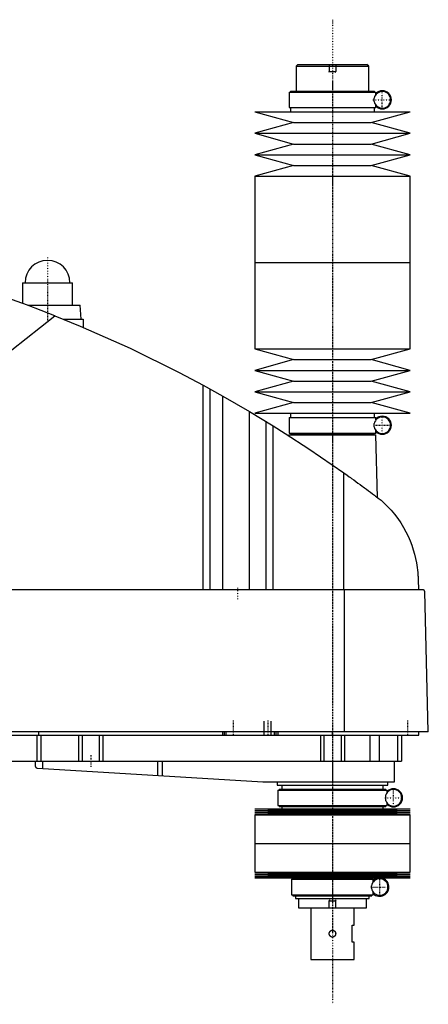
# Model space of a CAD drawing. Extents: x -156 to 1056, y -123 to 447.
# Tile 3 of 3: x 819 to 1056, y -123 to 447. Entities that reach past the tile are written whole.
import ezdxf

# ---------------------------------------------------------------- set-up
doc = ezdxf.new("R2010")
doc.units = 0
doc.linetypes.add('CENTER', pattern=[1.5, 0.45, -0.5, 0.05, -0.5])
for name, color, linetype in [('AM_0', 7, 'CONTINUOUS'), ('AM_10', 7, 'CONTINUOUS'), ('AM_7', 7, 'CENTER')]:
    doc.layers.add(name, color=color, linetype=linetype)

msp = doc.modelspace()

# ---------------------------------------------------------------- linework, layer by layer
at = {"layer": 'AM_0', "color": 7, "linetype": 'CONTINUOUS'}
for p, q in [((980, 421), (979, 420)), ((979, 420), (979, 405.5)), ((979, 420), (1021, 420)), ((980, 421), (1020, 421)), ((1021, 420), (1020, 421)), ((1021, 405.5), (1021, 420)), ((974.85, 405), (974.85, 396)), ((974.85, 405), (1025.15, 405)), ((975.65, 405.5), (975.65, 405)), ((975.65, 405.5), (1024.35, 405.5)), ((1024.35, 405), (1024.35, 405.5)), ((1025.15, 403.56), (1025.15, 405)), ((1024.16, 399.5), (1024.16, 401.5)), ((974.85, 396), (1025.15, 396)), ((975.65, 396), (975.65, 393.5)), ((1024.35, 393.5), (1024.35, 396)), ((1025.15, 396), (1025.15, 397.44)), ((955, 393.5), (977.5, 387.3)), ((955, 393.5), (1045, 393.5)), ((1022.5, 387.3), (1045, 393.5)), ((977.5, 387.3), (955, 381.1)), ((977.5, 387.3), (1022.5, 387.3)), ((1045, 381.1), (1022.5, 387.3)), ((955, 381.1), (977.5, 374.9)), ((955, 381.1), (1045, 381.1)), ((1022.5, 374.9), (1045, 381.1)), ((977.5, 374.9), (955, 368.7)), ((977.5, 374.9), (1022.5, 374.9)), ((1045, 368.7), (1022.5, 374.9)), ((955, 368.7), (977.5, 362.5)), ((955, 368.7), (1045, 368.7)), ((1022.5, 362.5), (1045, 368.7)), ((977.5, 362.5), (955, 356.3)), ((977.5, 362.5), (1022.5, 362.5)), ((1045, 356.3), (1022.5, 362.5)), ((955, 356.3), (955, 306.25)), ((955, 356.3), (1045, 356.3)), ((1045, 306.25), (1045, 356.3)), ((955, 306.25), (955, 256.2)), ((955, 306.25), (1045, 306.25)), ((955, 306.25), (1045, 306.25)), ((1045, 256.2), (1045, 306.25)), ((820.5, 294.5), (820.5, 282.67)), ((820.5, 294.5), (849.5, 294.5)), ((849.5, 281.5), (849.5, 294.5)), ((823.65, 281.5), (854, 281.5)), ((854.5, 273.5), (854, 281.5)), ((695.22, 161.75), (839.33, 275.44)), ((844.16, 273.5), (855.65, 273.5)), ((855.65, 273.5), (855.65, 268.73)), ((955, 256.2), (977.5, 250)), ((955, 256.2), (1045, 256.2)), ((1022.5, 250), (1045, 256.2)), ((977.5, 250), (955, 243.8)), ((977.5, 250), (1022.5, 250)), ((1045, 243.8), (1022.5, 250)), ((955, 243.8), (977.5, 237.6)), ((955, 243.8), (1045, 243.8)), ((1022.5, 237.6), (1045, 243.8)), ((925.22, 116.6), (925.22, 235.17)), ((925.22, 235.17), (936.56, 228.89)), ((977.5, 237.6), (955, 231.4)), ((977.5, 237.6), (1022.5, 237.6)), ((1045, 231.4), (1022.5, 237.6)), ((929.22, 116.6), (929.22, 232.98)), ((936.56, 116.6), (936.56, 228.89)), ((936.56, 228.89), (951.96, 219.97)), ((955, 231.4), (977.5, 225.2)), ((955, 231.4), (1045, 231.4)), ((1022.5, 225.2), (1045, 231.4)), ((977.5, 225.2), (955, 219)), ((977.5, 225.2), (1022.5, 225.2)), ((1045, 219), (1022.5, 225.2)), ((951.96, 116.6), (951.96, 219.97)), ((951.96, 219.97), (965.65, 211.64)), ((955, 219), (1045, 219)), ((975.65, 219), (975.65, 216.5)), ((1024.35, 216.5), (1024.35, 219)), ((961.52, 116.6), (961.52, 214.2)), ((965.65, 116.6), (965.65, 211.64)), ((974.85, 216.5), (974.85, 207.5)), ((974.85, 216.5), (1025.15, 216.5)), ((1024.16, 211), (1024.16, 213)), ((1025.15, 215.06), (1025.15, 216.5)), ((974.83, 206.5), (974.81, 205.86)), ((974.83, 206.5), (1025.17, 206.5)), ((974.85, 207.5), (1025.15, 207.5)), ((975.65, 207.5), (975.65, 207)), ((975.65, 207), (1024.35, 207)), ((975.83, 207), (975.83, 206.5)), ((1024.17, 206.5), (1024.17, 207)), ((1024.35, 207), (1024.35, 207.5)), ((1025.15, 207.5), (1025.15, 208.94)), ((1026.04, 170.15), (1025.17, 206.5)), ((1006.53, 116.6), (1006.53, 184.45)), ((1049.63, 122.62), (1049.77, 116.6)), ((1052.45, 116.6), (482.05, 116.6)), ((1007.01, 34.5), (1007.01, 116.6)), ((1055.5, 34.5), (1053.45, 115.63)), ((1055.5, 34.5), (478.96, 34.5)), ((830, 32.5), (830, 34.5)), ((936.5, 32.5), (936.5, 34.5)), ((937.5, 32.5), (937.5, 34.5)), ((938.5, 32.5), (938.5, 34.5)), ((966.5, 32.5), (966.5, 34.5)), ((967.5, 32.5), (967.5, 34.5)), ((968.5, 32.5), (968.5, 34.5)), ((1000, 32.5), (1000, 34.5)), ((1050, 32.5), (1050, 34.5)), ((510, 32.5), (1050, 32.5)), ((828.85, 32.5), (828.85, 17.5)), ((831.18, 32.5), (831.18, 17.5)), ((853, 32.5), (853, 17.5)), ((855, 32.5), (855, 17.5)), ((865, 32.5), (865, 17.5)), ((867, 32.5), (867, 17.5)), ((993, 32.5), (993, 17.5)), ((995, 32.5), (995, 17.5)), ((1005, 32.5), (1005, 17.5)), ((1007, 32.5), (1007, 17.5)), ((1021.56, 32.5), (1021.56, 17.5)), ((1027.09, 32.5), (1027.09, 17.5)), ((1037.69, 32.5), (1037.69, 17.5)), ((1040, 32.5), (1040, 17.5)), ((732, 17.5), (1040, 17.5)), ((827.8, 17.5), (827.8, 14.74)), ((832.14, 17.5), (832.14, 13.1)), ((898.68, 17.5), (898.68, 9.14)), ((901.33, 17.5), (901.33, 8.99)), ((1000, 17.5), (1000, 5.5)), ((1036, 5.5), (1036, 17.5)), ((829.14, 13.27), (959.7, 5.52)), ((960.3, 5.5), (1036, 5.5)), ((968, 5.5), (968, 3.5)), ((968, 3.5), (1032, 3.5)), ((968.35, 0.7), (968.35, -8.3)), ((968.35, 0.7), (1031.65, 0.7)), ((969.15, 1.2), (969.15, 0.7)), ((969.15, 1.2), (1030.85, 1.2)), ((970.65, 3.5), (970.65, 1.2)), ((1029.35, 1.2), (1029.35, 3.5)), ((1030.85, 0.7), (1030.85, 1.2)), ((1031.65, -0.74), (1031.65, 0.7)), ((1032, 3.5), (1032, 5.5)), ((1030.87, -5.51), (1030.87, -2.09)), ((955, -10.25), (977.5, -10.82)), ((955, -10.25), (1045, -10.25)), ((977.5, -10.82), (955, -11.39)), ((955, -11.39), (977.5, -11.96)), ((955, -11.39), (1045, -11.39)), ((968.35, -8.3), (1031.65, -8.3)), ((969.15, -8.3), (969.15, -8.8)), ((969.15, -8.8), (1030.85, -8.8)), ((970.65, -8.8), (970.65, -10.25)), ((977.5, -10.82), (1022.5, -10.82)), ((1022.5, -10.82), (1045, -10.25)), ((1045, -11.39), (1022.5, -10.82)), ((1022.5, -11.96), (1045, -11.39)), ((1029.35, -10.25), (1029.35, -8.8)), ((1030.85, -8.8), (1030.85, -8.3)), ((1031.65, -8.3), (1031.65, -6.86)), ((977.5, -11.96), (955, -12.53)), ((955, -12.53), (977.5, -13.1)), ((955, -12.53), (1045, -12.53)), ((977.5, -13.1), (955, -13.67)), ((955, -13.67), (955, -30.25)), ((955, -13.67), (1045, -13.67)), ((977.5, -11.96), (1022.5, -11.96)), ((977.5, -13.1), (1022.5, -13.1)), ((1045, -12.53), (1022.5, -11.96)), ((1022.5, -13.1), (1045, -12.53)), ((1045, -13.67), (1022.5, -13.1)), ((1045, -30.25), (1045, -13.67)), ((955, -30.25), (1045, -30.25)), ((955, -30.25), (955, -46.83)), ((955, -30.25), (1045, -30.25)), ((1045, -46.83), (1045, -30.25)), ((955, -46.83), (977.5, -47.4)), ((955, -46.83), (1045, -46.83)), ((977.5, -47.4), (955, -47.97)), ((955, -47.97), (977.5, -48.54)), ((955, -47.97), (1045, -47.97)), ((977.5, -48.54), (955, -49.11)), ((955, -49.11), (977.5, -49.68)), ((955, -49.11), (1045, -49.11)), ((977.5, -49.68), (955, -50.25)), ((955, -50.25), (1045, -50.25)), ((976.35, -51), (976.35, -60)), ((976.35, -51), (1023.65, -51)), ((977.15, -50.5), (977.15, -51)), ((977.15, -50.5), (1022.85, -50.5)), ((977.5, -47.4), (1022.5, -47.4)), ((977.5, -48.54), (1022.5, -48.54)), ((977.5, -49.68), (1022.5, -49.68)), ((978.65, -50.25), (978.65, -50.5)), ((1021.35, -50.5), (1021.35, -50.25)), ((1022.5, -47.4), (1045, -46.83)), ((1045, -47.97), (1022.5, -47.4)), ((1022.5, -48.54), (1045, -47.97)), ((1045, -49.11), (1022.5, -48.54)), ((1022.5, -49.68), (1045, -49.11)), ((1045, -50.25), (1022.5, -49.68)), ((1022.85, -51), (1022.85, -50.5)), ((1023.65, -52.44), (1023.65, -51)), ((1022.59, -56.12), (1022.59, -54.88)), ((976.35, -60), (1023.65, -60)), ((977.15, -60), (977.15, -60.5)), ((977.15, -60.5), (1022.85, -60.5)), ((978.65, -60.5), (978.65, -62.2)), ((978.65, -62.2), (1021.35, -62.2)), ((980.25, -62.2), (980.25, -67.5)), ((1019.75, -67.5), (1019.75, -62.2)), ((1021.35, -62.2), (1021.35, -60.5)), ((1022.85, -60.5), (1022.85, -60)), ((1023.65, -60), (1023.65, -58.56)), ((980.25, -67.5), (1019.75, -67.5)), ((987.5, -67.5), (987.5, -97.5)), ((1012.5, -77.5), (1012.5, -67.5)), ((1011.5, -77.5), (1012.5, -77.5)), ((1011.5, -87.5), (1011.5, -77.5)), ((1012.5, -87.5), (1011.5, -87.5)), ((1012.5, -97.5), (1012.5, -87.5)), ((987.5, -97.5), (1012.5, -97.5))]:
    msp.add_line(p, q, dxfattribs=at)
for points in [[(839.33, 275.44, 0), (823.4, 281.59, 0), (791.19, 292.86, 0), (758.52, 302.74, 0), (742.03, 307.16, 0)], [(839.33, 275.44, 0), (853.96, 269.45, 0), (882.87, 256.58, 0), (911.24, 242.59, 0), (925.22, 235.17, 0)], [(965.65, 211.64, 0), (972.58, 207.29, 0), (986.3, 198.36, 0), (999.84, 189.16, 0), (1006.53, 184.45, 0)], [(1006.53, 184.45, 0), (1007.18, 184, 0), (1008.46, 183.08, 0), (1009.75, 182.16, 0), (1010.38, 181.7, 0), (1011.02, 181.24, 0), (1012.29, 180.33, 0), (1013.54, 179.42, 0), (1014.79, 178.51, 0), (1016.03, 177.6, 0), (1017.25, 176.7, 0), (1017.86, 176.26, 0), (1018.47, 175.81, 0), (1019.67, 174.92, 0), (1020.86, 174.04, 0), (1022.03, 173.16, 0), (1023.19, 172.3, 0), (1024.33, 171.44, 0), (1024.89, 171.01, 0), (1025.45, 170.59, 0), (1026.56, 169.75, 0), (1027.65, 168.93, 0), (1028.19, 168.52, 0)], [(1028.19, 168.52, 0), (1029.41, 167.42, 0), (1031.74, 165.15, 0), (1033.91, 162.81, 0), (1034.94, 161.61, 0), (1035.93, 160.4, 0), (1037.8, 157.92, 0), (1039.52, 155.41, 0), (1041.09, 152.85, 0), (1042.52, 150.27, 0), (1043.8, 147.67, 0), (1044.38, 146.37, 0), (1044.93, 145.07, 0), (1045.93, 142.48, 0), (1046.8, 139.89, 0), (1047.54, 137.32, 0), (1048.16, 134.76, 0), (1048.67, 132.21, 0), (1048.88, 130.94, 0), (1049.07, 129.67, 0), (1049.26, 128.15, 0), (1049.31, 127.72, 0), (1049.35, 127.27, 0), (1049.37, 127.05, 0), (1049.39, 126.83, 0), (1049.43, 126.37, 0), (1049.47, 125.91, 0), (1049.5, 125.44, 0), (1049.53, 124.96, 0), (1049.56, 124.47, 0), (1049.58, 124.22, 0), (1049.59, 123.97, 0), (1049.61, 123.44, 0), (1049.63, 122.9, 0), (1049.63, 122.62, 0)], [(1053.45, 115.63, 0), (1053.45, 115.63, 0), (1053.45, 115.63, 0), (1053.45, 115.64, 0), (1053.45, 115.64, 0), (1053.45, 115.64, 0), (1053.45, 115.65, 0), (1053.45, 115.65, 0), (1053.45, 115.66, 0), (1053.45, 115.67, 0), (1053.45, 115.67, 0), (1053.45, 115.67, 0), (1053.45, 115.68, 0), (1053.45, 115.68, 0), (1053.45, 115.69, 0), (1053.45, 115.69, 0), (1053.45, 115.7, 0), (1053.44, 115.7, 0), (1053.44, 115.71, 0), (1053.44, 115.71, 0), (1053.44, 115.71, 0), (1053.44, 115.72, 0), (1053.44, 115.72, 0), (1053.44, 115.72, 0), (1053.44, 115.73, 0), (1053.44, 115.73, 0), (1053.44, 115.74, 0), (1053.44, 115.74, 0), (1053.44, 115.74, 0), (1053.44, 115.75, 0), (1053.44, 115.75, 0), (1053.44, 115.76, 0), (1053.44, 115.76, 0), (1053.44, 115.77, 0), (1053.44, 115.77, 0), (1053.43, 115.77, 0), (1053.43, 115.78, 0), (1053.43, 115.79, 0), (1053.43, 115.82, 0), (1053.42, 115.84, 0), (1053.41, 115.87, 0), (1053.41, 115.88, 0), (1053.41, 115.89, 0), (1053.4, 115.91, 0), (1053.39, 115.93, 0), (1053.39, 115.95, 0), (1053.38, 115.97, 0), (1053.37, 115.99, 0), (1053.37, 116, 0), (1053.36, 116.01, 0), (1053.35, 116.03, 0), (1053.35, 116.04, 0), (1053.34, 116.05, 0), (1053.34, 116.06, 0), (1053.33, 116.08, 0), (1053.32, 116.09, 0), (1053.32, 116.1, 0), (1053.31, 116.11, 0), (1053.3, 116.12, 0), (1053.3, 116.13, 0), (1053.27, 116.18, 0), (1053.21, 116.24, 0), (1053.16, 116.3, 0), (1053.1, 116.36, 0), (1053.05, 116.4, 0), (1053.02, 116.42, 0), (1052.99, 116.44, 0), (1052.93, 116.48, 0), (1052.86, 116.51, 0), (1052.8, 116.54, 0), (1052.74, 116.56, 0), (1052.67, 116.57, 0), (1052.64, 116.58, 0), (1052.61, 116.59, 0), (1052.54, 116.6, 0), (1052.48, 116.6, 0), (1052.45, 116.6, 0)], [(827.8, 14.74, 0), (827.8, 14.74, 0), (827.8, 14.73, 0), (827.8, 14.73, 0), (827.8, 14.73, 0), (827.8, 14.73, 0), (827.8, 14.72, 0), (827.8, 14.72, 0), (827.81, 14.71, 0), (827.81, 14.7, 0), (827.81, 14.69, 0), (827.81, 14.69, 0), (827.81, 14.68, 0), (827.82, 14.67, 0), (827.82, 14.66, 0), (827.82, 14.65, 0), (827.83, 14.64, 0), (827.83, 14.62, 0), (827.83, 14.62, 0), (827.83, 14.61, 0), (827.84, 14.6, 0), (827.84, 14.58, 0), (827.84, 14.58, 0), (827.86, 14.53, 0), (827.89, 14.44, 0), (827.93, 14.34, 0), (827.98, 14.24, 0), (828.04, 14.14, 0), (828.11, 14.04, 0), (828.14, 13.99, 0), (828.18, 13.94, 0), (828.26, 13.84, 0), (828.35, 13.75, 0), (828.45, 13.66, 0), (828.56, 13.57, 0), (828.67, 13.49, 0), (828.73, 13.46, 0), (828.8, 13.42, 0), (828.93, 13.36, 0), (829.07, 13.3, 0), (829.14, 13.27, 0)], [(1000, -84.5, 0), (999.97, -84.5, 0), (999.92, -84.5, 0), (999.86, -84.49, 0), (999.84, -84.49, 0), (999.81, -84.49, 0), (999.75, -84.48, 0), (999.7, -84.47, 0), (999.64, -84.46, 0), (999.59, -84.45, 0), (999.53, -84.44, 0), (999.51, -84.43, 0), (999.48, -84.42, 0), (999.43, -84.4, 0), (999.37, -84.38, 0), (999.32, -84.36, 0), (999.27, -84.34, 0), (999.22, -84.31, 0), (999.19, -84.3, 0), (999.17, -84.29, 0), (999.12, -84.26, 0), (999.07, -84.23, 0), (999.04, -84.22, 0), (999.02, -84.2, 0), (998.97, -84.17, 0), (998.93, -84.13, 0), (998.91, -84.12, 0), (998.88, -84.1, 0), (998.84, -84.06, 0), (998.8, -84.03, 0), (998.76, -83.99, 0), (998.72, -83.95, 0), (998.68, -83.91, 0), (998.66, -83.89, 0), (998.65, -83.87, 0), (998.61, -83.83, 0), (998.58, -83.79, 0), (998.54, -83.74, 0), (998.51, -83.7, 0), (998.48, -83.65, 0), (998.46, -83.63, 0), (998.45, -83.6, 0), (998.42, -83.56, 0), (998.39, -83.51, 0), (998.37, -83.46, 0), (998.34, -83.4, 0), (998.32, -83.35, 0), (998.31, -83.33, 0), (998.29, -83.3, 0), (998.27, -83.25, 0), (998.25, -83.19, 0), (998.24, -83.14, 0), (998.22, -83.08, 0), (998.21, -83.03, 0), (998.2, -83, 0), (998.19, -82.97, 0), (998.18, -82.92, 0), (998.17, -82.86, 0), (998.16, -82.8, 0), (998.15, -82.75, 0), (998.15, -82.69, 0), (998.15, -82.66, 0), (998.14, -82.64, 0), (998.14, -82.58, 0), (998.14, -82.53, 0), (998.14, -82.5, 0), (998.14, -82.47, 0), (998.14, -82.42, 0), (998.14, -82.36, 0), (998.15, -82.34, 0), (998.15, -82.31, 0), (998.15, -82.25, 0), (998.16, -82.2, 0), (998.17, -82.14, 0), (998.18, -82.08, 0), (998.19, -82.03, 0), (998.2, -82, 0), (998.21, -81.97, 0), (998.22, -81.92, 0), (998.24, -81.86, 0), (998.25, -81.81, 0), (998.27, -81.75, 0), (998.29, -81.7, 0), (998.31, -81.67, 0), (998.32, -81.65, 0), (998.34, -81.6, 0), (998.37, -81.54, 0), (998.39, -81.49, 0), (998.42, -81.44, 0), (998.45, -81.4, 0), (998.46, -81.37, 0), (998.48, -81.35, 0), (998.51, -81.3, 0), (998.54, -81.26, 0), (998.58, -81.21, 0), (998.61, -81.17, 0), (998.65, -81.13, 0), (998.66, -81.11, 0), (998.68, -81.09, 0), (998.72, -81.05, 0), (998.76, -81.01, 0), (998.8, -80.97, 0), (998.84, -80.94, 0), (998.88, -80.9, 0), (998.91, -80.88, 0), (998.93, -80.87, 0), (998.97, -80.83, 0), (999.02, -80.8, 0), (999.04, -80.78, 0), (999.07, -80.77, 0), (999.12, -80.74, 0), (999.17, -80.71, 0), (999.19, -80.7, 0), (999.22, -80.69, 0), (999.27, -80.66, 0), (999.32, -80.64, 0), (999.37, -80.62, 0), (999.43, -80.6, 0), (999.48, -80.58, 0), (999.51, -80.57, 0), (999.53, -80.56, 0), (999.59, -80.55, 0), (999.64, -80.54, 0), (999.7, -80.53, 0), (999.75, -80.52, 0), (999.81, -80.51, 0), (999.84, -80.51, 0), (999.86, -80.51, 0), (999.92, -80.5, 0), (999.97, -80.5, 0), (1000, -80.5, 0)], [(1000, -80.5, 0), (1000.03, -80.5, 0), (1000.08, -80.5, 0), (1000.14, -80.51, 0), (1000.16, -80.51, 0), (1000.19, -80.51, 0), (1000.25, -80.52, 0), (1000.3, -80.53, 0), (1000.36, -80.54, 0), (1000.41, -80.55, 0), (1000.47, -80.56, 0), (1000.49, -80.57, 0), (1000.52, -80.58, 0), (1000.57, -80.6, 0), (1000.63, -80.62, 0), (1000.68, -80.64, 0), (1000.73, -80.66, 0), (1000.78, -80.69, 0), (1000.81, -80.7, 0), (1000.83, -80.71, 0), (1000.88, -80.74, 0), (1000.93, -80.77, 0), (1000.96, -80.78, 0), (1000.98, -80.8, 0), (1001.03, -80.83, 0), (1001.07, -80.87, 0), (1001.09, -80.88, 0), (1001.12, -80.9, 0), (1001.16, -80.94, 0), (1001.2, -80.97, 0), (1001.24, -81.01, 0), (1001.28, -81.05, 0), (1001.32, -81.09, 0), (1001.34, -81.11, 0), (1001.35, -81.13, 0), (1001.39, -81.17, 0), (1001.42, -81.21, 0), (1001.46, -81.26, 0), (1001.49, -81.3, 0), (1001.52, -81.35, 0), (1001.54, -81.37, 0), (1001.55, -81.4, 0), (1001.58, -81.44, 0), (1001.61, -81.49, 0), (1001.63, -81.54, 0), (1001.66, -81.6, 0), (1001.68, -81.65, 0), (1001.69, -81.67, 0), (1001.71, -81.7, 0), (1001.73, -81.75, 0), (1001.75, -81.81, 0), (1001.76, -81.86, 0), (1001.78, -81.92, 0), (1001.79, -81.97, 0), (1001.8, -82, 0), (1001.81, -82.03, 0), (1001.82, -82.09, 0), (1001.83, -82.14, 0), (1001.84, -82.2, 0), (1001.85, -82.25, 0), (1001.85, -82.31, 0), (1001.85, -82.34, 0), (1001.86, -82.36, 0), (1001.86, -82.42, 0), (1001.86, -82.47, 0), (1001.86, -82.5, 0), (1001.86, -82.53, 0), (1001.86, -82.58, 0), (1001.86, -82.64, 0), (1001.85, -82.66, 0), (1001.85, -82.69, 0), (1001.85, -82.75, 0), (1001.84, -82.8, 0), (1001.83, -82.86, 0), (1001.82, -82.92, 0), (1001.81, -82.97, 0), (1001.8, -83, 0), (1001.79, -83.03, 0), (1001.78, -83.08, 0), (1001.76, -83.14, 0), (1001.75, -83.19, 0), (1001.73, -83.25, 0), (1001.7, -83.3, 0), (1001.69, -83.33, 0), (1001.68, -83.35, 0), (1001.66, -83.41, 0), (1001.63, -83.46, 0), (1001.61, -83.51, 0), (1001.58, -83.56, 0), (1001.55, -83.61, 0), (1001.53, -83.63, 0), (1001.52, -83.65, 0), (1001.49, -83.7, 0), (1001.46, -83.74, 0), (1001.42, -83.79, 0), (1001.39, -83.83, 0), (1001.35, -83.87, 0), (1001.34, -83.89, 0), (1001.32, -83.91, 0), (1001.28, -83.95, 0), (1001.24, -83.99, 0), (1001.2, -84.03, 0), (1001.16, -84.06, 0), (1001.11, -84.1, 0), (1001.09, -84.12, 0), (1001.07, -84.13, 0), (1001.02, -84.17, 0), (1000.98, -84.2, 0), (1000.95, -84.22, 0), (1000.93, -84.23, 0), (1000.88, -84.26, 0), (1000.83, -84.29, 0), (1000.81, -84.3, 0), (1000.78, -84.31, 0), (1000.73, -84.34, 0), (1000.68, -84.36, 0), (1000.63, -84.38, 0), (1000.57, -84.4, 0), (1000.52, -84.42, 0), (1000.49, -84.43, 0), (1000.46, -84.44, 0), (1000.41, -84.45, 0), (1000.36, -84.46, 0), (1000.3, -84.47, 0), (1000.25, -84.48, 0), (1000.19, -84.49, 0), (1000.16, -84.49, 0), (1000.14, -84.49, 0), (1000.08, -84.5, 0), (1000.03, -84.5, 0), (1000, -84.5, 0)]]:
    msp.add_polyline3d(points, dxfattribs=at)
for centre, radius, start, end in [((1028.85, 400.5), 4.8, 192.0755, 167.9245), ((1028.85, 400.5), 5.25, 225.1897, 134.8103), ((835, 294.5), 13, 0, 180), ((1028.85, 212), 4.8, 192.0755, 167.9245), ((1028.85, 212), 5.25, 225.1897, 134.8103), ((960.3, 15.5), 10, 266.6, 270), ((1035.35, -3.8), 4.8, 200.9129, 159.0871), ((1035.35, -3.8), 5.25, 225.1897, 134.8103), ((1027.35, -55.5), 4.8, 187.4315, 172.5685), ((1027.35, -55.5), 5.38, 102.3808, 133.5014), ((1027.35, -55.5), 5.37, 226.4986, 77.6192)]:
    msp.add_arc(centre, radius, start, end, dxfattribs=at)
at = {"layer": 'AM_10', "color": 7, "linetype": 'CONTINUOUS'}
for p, q in [((998, 421), (998, 417)), ((998.38, 416.34), (998, 417)), ((998, 417), (1002, 417)), ((1001.62, 416.34), (1002, 417)), ((1002, 421), (1002, 417)), ((960.5, 32.5), (960.5, 40.5)), ((964.5, 32.5), (964.5, 40.5)), ((998.38, -62.84), (998, -63.5)), ((998, -67.5), (998, -63.5)), ((998, -63.5), (1002, -63.5)), ((1001.62, -62.84), (1002, -63.5)), ((1002, -67.5), (1002, -63.5))]:
    msp.add_line(p, q, dxfattribs=at)
at = {"layer": 'AM_7', "color": 4, "linetype": 'CENTER'}
for p, q in [((1000, 446.93), (1000, -123.42)), ((1000, 410.46), (1000, 301.29)), ((1028.85, 394.99), (1028.85, 406.01)), ((1023.34, 400.5), (1034.36, 400.5)), ((835, 309.2), (835, 271.8)), ((1000, 311.21), (1000, 202.04)), ((821.35, 294.5), (848.65, 294.5)), ((1000, 247.5), (1000, -82.5)), ((1028.85, 206.96), (1028.85, 217.04)), ((1023.81, 212), (1033.89, 212)), ((945, 117.9), (945, 111.3)), ((942.5, 40.9), (942.5, 32.1)), ((962.5, 40.9), (962.5, 32.1)), ((1043.5, 40.9), (1043.5, 32.1)), ((860, 20.8), (860, 14.2)), ((1000, 5.19), (1000, -31.94)), ((1035.35, -8.84), (1035.35, 1.24)), ((1030.31, -3.8), (1040.39, -3.8)), ((1000, -28.65), (1000, -63.8)), ((1027.35, -60.54), (1027.35, -50.46)), ((1022.31, -55.5), (1032.39, -55.5))]:
    msp.add_line(p, q, dxfattribs=at)

doc.saveas('drawing.dxf')
